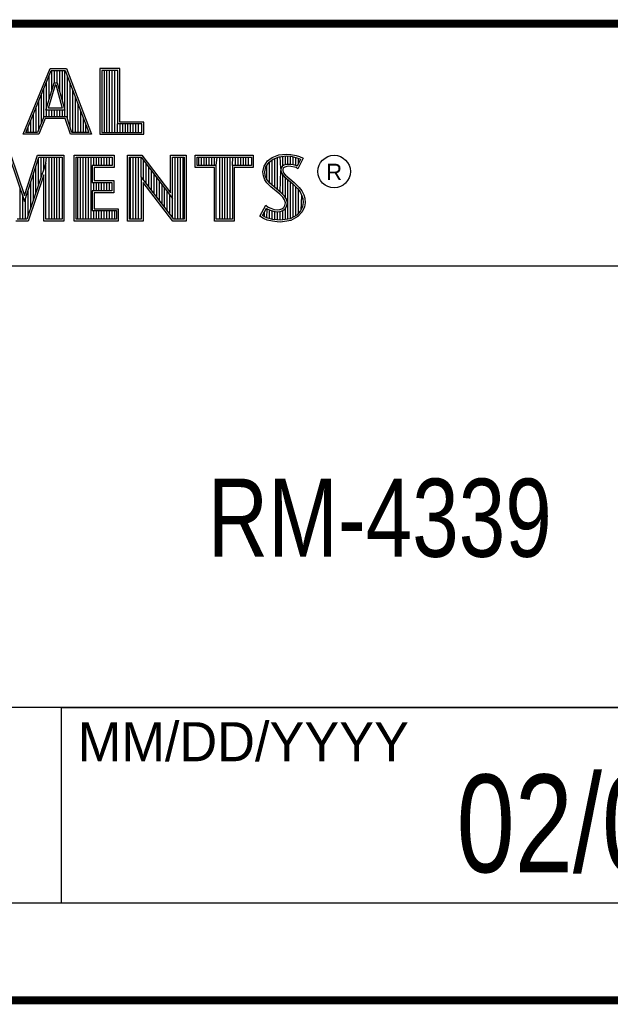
# Model space of a CAD drawing. Header units: inches. Extents: x 0 to 34, y 0 to 22.
# Tile 48 of 78: x 30 to 31.5, y 0.5 to 3. Entities that reach past the tile are written whole.
import ezdxf

# ---------------------------------------------------------------- set-up
doc = ezdxf.new("R2010")
doc.units = ezdxf.units.IN
doc.header["$LTSCALE"] = 1.87
doc.header["$MEASUREMENT"] = 0
doc.layers.get('0').update_dxf_attribs({"linetype": 'CONTINUOUS'})
doc.layers.add('NOTE', color=7, linetype='CONTINUOUS')
doc.styles.get("Standard").update_dxf_attribs({"font": 'txt', "width": 0.8})
doc.styles.add('TEXTSTYLE_2', font='txt')

msp = doc.modelspace()

# ---------------------------------------------------------------- linework, layer by layer
at = {"color": 2, "linetype": 'CONTINUOUS'}
for p, q in [((28.3793, 3.0003), (33.5093, 3.0003)), ((30.0324, 2.7167), (30.1013, 2.8851)), ((30.0397, 2.7216), (30.1045, 2.8802)), ((30.1013, 2.8851), (30.1438, 2.8851)), ((30.1045, 2.8802), (30.1404, 2.8802)), ((30.106, 2.8287), (30.106, 2.8802)), ((30.1127, 2.8486), (30.1127, 2.8802)), ((30.1194, 2.8486), (30.1194, 2.8802)), ((30.1261, 2.8259), (30.1261, 2.8802)), ((30.1328, 2.8013), (30.1328, 2.8802)), ((30.1395, 2.7618), (30.1395, 2.8802)), ((30.1404, 2.8802), (30.2006, 2.7216)), ((30.1438, 2.8851), (30.2077, 2.7167)), ((30.2795, 2.8851), (30.2287, 2.8851)), ((30.2287, 2.8851), (30.2287, 2.7167)), ((30.2747, 2.8802), (30.2336, 2.8802)), ((30.2336, 2.8802), (30.2336, 2.7216)), ((30.2402, 2.7216), (30.2402, 2.8802)), ((30.2469, 2.7216), (30.2469, 2.8802)), ((30.2536, 2.7216), (30.2536, 2.8802)), ((30.2603, 2.7216), (30.2603, 2.8802)), ((30.267, 2.7216), (30.267, 2.8802)), ((30.2747, 2.7432), (30.2747, 2.8802)), ((30.2795, 2.7481), (30.2795, 2.8851)), ((30.0905, 2.7787), (30.1121, 2.8486)), ((30.0925, 2.7618), (30.0925, 2.8509)), ((30.0992, 2.807), (30.0992, 2.8673)), ((30.1121, 2.8486), (30.1199, 2.8486)), ((30.1199, 2.8486), (30.1389, 2.7787)), ((30.1462, 2.7548), (30.1462, 2.8649)), ((30.0858, 2.7618), (30.0858, 2.8345)), ((30.0971, 2.7836), (30.1157, 2.8438)), ((30.1157, 2.8438), (30.1162, 2.8438)), ((30.1162, 2.8438), (30.1325, 2.7836)), ((30.1529, 2.7349), (30.1529, 2.8472)), ((30.1597, 2.7216), (30.1597, 2.8295)), ((30.0724, 2.73), (30.0724, 2.8016)), ((30.0791, 2.7467), (30.0791, 2.818)), ((30.1664, 2.7216), (30.1664, 2.8118)), ((30.0657, 2.7216), (30.0657, 2.7852)), ((30.1389, 2.7787), (30.0905, 2.7787)), ((30.1325, 2.7836), (30.0971, 2.7836)), ((30.0992, 2.7618), (30.0992, 2.7787)), ((30.106, 2.7618), (30.106, 2.7787)), ((30.1127, 2.7618), (30.1127, 2.7787)), ((30.1194, 2.7618), (30.1194, 2.7787)), ((30.1261, 2.7618), (30.1261, 2.7787)), ((30.1328, 2.7618), (30.1328, 2.7787)), ((30.1731, 2.7216), (30.1731, 2.7942)), ((30.1798, 2.7216), (30.1798, 2.7765)), ((30.0523, 2.7216), (30.0523, 2.7524)), ((30.059, 2.7216), (30.059, 2.7688)), ((30.0852, 2.7618), (30.069, 2.7216)), ((30.0885, 2.7569), (30.0723, 2.7167)), ((30.1439, 2.7618), (30.0852, 2.7618)), ((30.1404, 2.7569), (30.0885, 2.7569)), ((30.1539, 2.7167), (30.1404, 2.7569)), ((30.1574, 2.7216), (30.1439, 2.7618)), ((30.1865, 2.7216), (30.1865, 2.7588)), ((30.3412, 2.7481), (30.2795, 2.7481)), ((30.3412, 2.7167), (30.3412, 2.7481)), ((30.0456, 2.7216), (30.0456, 2.7359)), ((30.1932, 2.7216), (30.1932, 2.7411)), ((30.2737, 2.7216), (30.2737, 2.7432)), ((30.3363, 2.7432), (30.2747, 2.7432)), ((30.2805, 2.7216), (30.2805, 2.7432)), ((30.2872, 2.7216), (30.2872, 2.7432)), ((30.2939, 2.7216), (30.2939, 2.7432)), ((30.3006, 2.7216), (30.3006, 2.7432)), ((30.3073, 2.7216), (30.3073, 2.7432)), ((30.314, 2.7216), (30.314, 2.7432)), ((30.3207, 2.7216), (30.3207, 2.7432)), ((30.3274, 2.7216), (30.3274, 2.7432)), ((30.3363, 2.7216), (30.3363, 2.7432)), ((30.0723, 2.7167), (30.0324, 2.7167)), ((30.069, 2.7216), (30.0397, 2.7216)), ((30.2077, 2.7167), (30.1539, 2.7167)), ((30.2006, 2.7216), (30.1574, 2.7216)), ((30.2287, 2.7167), (30.3412, 2.7167)), ((30.2336, 2.7216), (30.3363, 2.7216)), ((29.9975, 2.6584), (30.0362, 2.5443)), ((30.001, 2.6632), (30.0361, 2.5598)), ((30.0361, 2.5598), (30.0693, 2.6632)), ((30.0362, 2.5443), (30.0729, 2.6584)), ((30.0693, 2.6632), (30.1367, 2.6632)), ((30.0721, 2.5879), (30.0721, 2.656)), ((30.0729, 2.6584), (30.1319, 2.6584)), ((30.0788, 2.6077), (30.0788, 2.6584)), ((30.0855, 2.6275), (30.0855, 2.6584)), ((30.0906, 2.6424), (30.0923, 2.6584)), ((30.099, 2.4996), (30.099, 2.6584)), ((30.1057, 2.4996), (30.1057, 2.6584)), ((30.1124, 2.4996), (30.1124, 2.6584)), ((30.1191, 2.4996), (30.1191, 2.6584)), ((30.1258, 2.4996), (30.1258, 2.6584)), ((30.1319, 2.6584), (30.1319, 2.4996)), ((30.1367, 2.6632), (30.1367, 2.4947)), ((30.1633, 2.6632), (30.2653, 2.6632)), ((30.1633, 2.4947), (30.1633, 2.6632)), ((30.1682, 2.6584), (30.2604, 2.6584)), ((30.1682, 2.4996), (30.1682, 2.6584)), ((30.1728, 2.4996), (30.1728, 2.6584)), ((30.1795, 2.4996), (30.1795, 2.6584)), ((30.1862, 2.4996), (30.1862, 2.6584)), ((30.1929, 2.4996), (30.1929, 2.6584)), ((30.1996, 2.4996), (30.1996, 2.6584)), ((30.2064, 2.4996), (30.2064, 2.6584)), ((30.2131, 2.6366), (30.2131, 2.6584)), ((30.2198, 2.6366), (30.2198, 2.6584)), ((30.2265, 2.6366), (30.2265, 2.6584)), ((30.2332, 2.6366), (30.2332, 2.6584)), ((30.2399, 2.6366), (30.2399, 2.6584)), ((30.2466, 2.6366), (30.2466, 2.6584)), ((30.2533, 2.6366), (30.2533, 2.6584)), ((30.2604, 2.6584), (30.2604, 2.6366)), ((30.2653, 2.6632), (30.2653, 2.6318)), ((30.2995, 2.6633), (30.3363, 2.6633)), ((30.2995, 2.4947), (30.2995, 2.6633)), ((30.3044, 2.6584), (30.3339, 2.6584)), ((30.3044, 2.4996), (30.3044, 2.6584)), ((30.307, 2.4996), (30.307, 2.6584)), ((30.3137, 2.4996), (30.3137, 2.6584)), ((30.3204, 2.4996), (30.3204, 2.6584)), ((30.3272, 2.4996), (30.3272, 2.6584)), ((30.3339, 2.6584), (30.4141, 2.5527)), ((30.3343, 2.608), (30.3339, 2.6584)), ((30.3363, 2.6633), (30.4092, 2.5672)), ((30.3406, 2.5998), (30.3406, 2.6496)), ((30.4092, 2.6633), (30.4493, 2.6633)), ((30.4092, 2.5672), (30.4092, 2.6633)), ((30.4141, 2.6584), (30.4444, 2.6584)), ((30.4141, 2.5527), (30.4141, 2.6584)), ((30.4211, 2.4996), (30.4211, 2.6584)), ((30.4278, 2.4996), (30.4278, 2.6584)), ((30.4345, 2.4996), (30.4345, 2.6584)), ((30.4413, 2.4996), (30.4413, 2.6584)), ((30.4444, 2.6584), (30.4444, 2.4996)), ((30.4493, 2.6633), (30.4493, 2.4947)), ((30.4728, 2.6631), (30.6211, 2.6631)), ((30.4728, 2.6317), (30.4728, 2.6631)), ((30.4776, 2.6583), (30.6162, 2.6583)), ((30.4776, 2.6366), (30.4776, 2.6583)), ((30.4815, 2.6366), (30.4815, 2.6583)), ((30.4882, 2.6366), (30.4882, 2.6583)), ((30.495, 2.6366), (30.495, 2.6583)), ((30.5017, 2.6366), (30.5017, 2.6583)), ((30.5084, 2.6366), (30.5084, 2.6583)), ((30.5151, 2.6366), (30.5151, 2.6583)), ((30.5218, 2.6366), (30.5218, 2.6583)), ((30.5263, 2.6366), (30.5285, 2.6583)), ((30.5352, 2.4996), (30.5352, 2.6583)), ((30.5419, 2.4996), (30.5419, 2.6583)), ((30.5486, 2.4996), (30.5486, 2.6583)), ((30.5554, 2.4996), (30.5554, 2.6583)), ((30.5621, 2.4996), (30.5621, 2.6583)), ((30.5676, 2.6366), (30.5688, 2.6583)), ((30.5755, 2.6366), (30.5755, 2.6583)), ((30.5822, 2.6366), (30.5822, 2.6583)), ((30.5889, 2.6366), (30.5889, 2.6583)), ((30.5956, 2.6366), (30.5956, 2.6583)), ((30.6023, 2.6366), (30.6023, 2.6583)), ((30.609, 2.6366), (30.609, 2.6583)), ((30.6162, 2.6583), (30.6162, 2.6366)), ((30.6211, 2.6631), (30.6211, 2.6317)), ((30.6487, 2.6355), (30.6577, 2.6488)), ((30.6577, 2.6488), (30.6695, 2.6575)), ((30.6612, 2.6454), (30.6719, 2.6532)), ((30.6627, 2.5927), (30.6627, 2.6465)), ((30.6695, 2.6575), (30.6863, 2.6642)), ((30.6695, 2.586), (30.6695, 2.6514)), ((30.6719, 2.6532), (30.6875, 2.6594)), ((30.6762, 2.5804), (30.6762, 2.6549)), ((30.6829, 2.5748), (30.6829, 2.6576)), ((30.6863, 2.6642), (30.7049, 2.6662)), ((30.6875, 2.6594), (30.705, 2.6613)), ((30.6917, 2.629), (30.6896, 2.6596)), ((30.6963, 2.635), (30.6963, 2.6604)), ((30.703, 2.6384), (30.703, 2.6611)), ((30.7049, 2.6662), (30.7173, 2.6653)), ((30.705, 2.6613), (30.7166, 2.6605)), ((30.7097, 2.6396), (30.7097, 2.661)), ((30.7164, 2.6396), (30.7164, 2.6605)), ((30.7166, 2.6605), (30.7296, 2.6577)), ((30.7173, 2.6653), (30.7309, 2.6624)), ((30.7231, 2.6385), (30.7231, 2.6591)), ((30.7296, 2.6577), (30.7375, 2.655)), ((30.7299, 2.6368), (30.7299, 2.6576)), ((30.7309, 2.6624), (30.7393, 2.6595)), ((30.742, 2.6529), (30.7333, 2.6355)), ((30.7486, 2.6552), (30.7353, 2.6286)), ((30.7366, 2.642), (30.7366, 2.6553)), ((30.7375, 2.655), (30.742, 2.6529)), ((30.7393, 2.6595), (30.7486, 2.6552)), ((30.0906, 2.6424), (30.0422, 2.4996)), ((30.0654, 2.568), (30.0654, 2.6351)), ((30.0906, 2.4996), (30.0906, 2.6424)), ((30.2604, 2.6366), (30.209, 2.6366)), ((30.209, 2.6366), (30.209, 2.5936)), ((30.2653, 2.6318), (30.2138, 2.6318)), ((30.2138, 2.6318), (30.2138, 2.5985)), ((30.3473, 2.5911), (30.3473, 2.6408)), ((30.354, 2.5824), (30.354, 2.6319)), ((30.3607, 2.5737), (30.3607, 2.6231)), ((30.5214, 2.6317), (30.4728, 2.6317)), ((30.5263, 2.6366), (30.4776, 2.6366)), ((30.5214, 2.4947), (30.5214, 2.6317)), ((30.5263, 2.4996), (30.5263, 2.6366)), ((30.6162, 2.6366), (30.5676, 2.6366)), ((30.5676, 2.6366), (30.5676, 2.4996)), ((30.6211, 2.6317), (30.5724, 2.6317)), ((30.5724, 2.6317), (30.5724, 2.4947)), ((30.6458, 2.621), (30.6487, 2.6355)), ((30.6469, 2.61), (30.6458, 2.621)), ((30.6507, 2.6208), (30.6533, 2.6336)), ((30.6517, 2.6112), (30.6507, 2.6208)), ((30.6533, 2.6336), (30.6612, 2.6454)), ((30.656, 2.5999), (30.656, 2.6377)), ((30.6896, 2.5692), (30.6912, 2.6242)), ((30.6917, 2.629), (30.6912, 2.6242)), ((30.6912, 2.6242), (30.6928, 2.6171)), ((30.6949, 2.634), (30.6917, 2.629)), ((30.6995, 2.6373), (30.6949, 2.634)), ((30.6965, 2.6274), (30.6962, 2.6245)), ((30.6962, 2.6245), (30.6973, 2.6193)), ((30.6985, 2.6306), (30.6965, 2.6274)), ((30.7017, 2.6329), (30.6985, 2.6306)), ((30.7056, 2.6392), (30.6995, 2.6373)), ((30.7066, 2.6344), (30.7017, 2.6329)), ((30.7117, 2.6398), (30.7056, 2.6392)), ((30.7118, 2.6349), (30.7066, 2.6344)), ((30.7179, 2.6395), (30.7117, 2.6398)), ((30.7173, 2.6346), (30.7118, 2.6349)), ((30.726, 2.6329), (30.7173, 2.6346)), ((30.7272, 2.6376), (30.7179, 2.6395)), ((30.7306, 2.6315), (30.726, 2.6329)), ((30.7327, 2.6359), (30.7272, 2.6376)), ((30.7353, 2.6286), (30.7306, 2.6315)), ((30.7333, 2.6355), (30.7327, 2.6359)), ((30.0857, 2.6128), (30.0457, 2.4947)), ((30.0587, 2.5482), (30.0587, 2.6142)), ((30.0857, 2.4947), (30.0857, 2.6128)), ((30.2138, 2.5985), (30.2644, 2.5985)), ((30.2644, 2.5985), (30.2644, 2.5669)), ((30.4177, 2.4996), (30.3343, 2.608)), ((30.3343, 2.608), (30.3343, 2.4996)), ((30.3674, 2.5649), (30.3674, 2.6142)), ((30.3741, 2.5562), (30.3741, 2.6054)), ((30.3809, 2.5475), (30.3809, 2.5966)), ((30.6507, 2.6002), (30.6469, 2.61)), ((30.6559, 2.5927), (30.6507, 2.6002)), ((30.6551, 2.6025), (30.6517, 2.6112)), ((30.6597, 2.5958), (30.6551, 2.6025)), ((30.6637, 2.5918), (30.6597, 2.5958)), ((30.6928, 2.6171), (30.6999, 2.6083)), ((30.6963, 2.563), (30.6963, 2.6128)), ((30.6973, 2.6193), (30.7034, 2.6118)), ((30.6999, 2.6083), (30.7224, 2.5896)), ((30.703, 2.5548), (30.703, 2.6058)), ((30.7034, 2.6118), (30.7257, 2.5932)), ((30.7097, 2.4997), (30.7097, 2.6002)), ((30.0251, 2.4996), (30.0251, 2.5769)), ((30.0453, 2.5086), (30.0453, 2.5724)), ((30.052, 2.5284), (30.052, 2.5933)), ((30.209, 2.5936), (30.2595, 2.5936)), ((30.2595, 2.5718), (30.209, 2.5718)), ((30.209, 2.5718), (30.209, 2.5214)), ((30.2131, 2.5718), (30.2131, 2.5936)), ((30.2198, 2.5718), (30.2198, 2.5936)), ((30.2265, 2.5718), (30.2265, 2.5936)), ((30.2332, 2.5718), (30.2332, 2.5936)), ((30.2399, 2.5718), (30.2399, 2.5936)), ((30.2466, 2.5718), (30.2466, 2.5936)), ((30.2533, 2.5718), (30.2533, 2.5936)), ((30.2595, 2.5936), (30.2595, 2.5718)), ((30.4153, 2.4947), (30.3392, 2.5937)), ((30.3392, 2.5937), (30.3392, 2.4947)), ((30.3876, 2.5388), (30.3876, 2.5877)), ((30.3943, 2.5301), (30.3943, 2.5789)), ((30.6661, 2.5825), (30.6559, 2.5927)), ((30.6694, 2.5861), (30.6637, 2.5918)), ((30.6892, 2.5631), (30.6661, 2.5825)), ((30.6925, 2.5667), (30.6694, 2.5861)), ((30.7164, 2.5006), (30.7164, 2.5946)), ((30.7224, 2.5896), (30.7283, 2.5837)), ((30.7231, 2.5049), (30.7231, 2.5889)), ((30.7257, 2.5932), (30.7318, 2.5872)), ((30.7283, 2.5837), (30.7342, 2.5776)), ((30.7299, 2.5074), (30.7299, 2.5821)), ((30.7318, 2.5872), (30.7379, 2.5808)), ((30.7342, 2.5776), (30.7407, 2.5692)), ((30.7366, 2.5148), (30.7366, 2.5745)), ((30.7379, 2.5808), (30.7448, 2.5718)), ((30.7448, 2.5718), (30.7501, 2.5614)), ((30.0318, 2.4996), (30.0318, 2.5572)), ((30.0386, 2.4996), (30.0386, 2.5515)), ((30.2644, 2.5669), (30.2138, 2.5669)), ((30.2138, 2.5669), (30.2138, 2.5263)), ((30.401, 2.5213), (30.401, 2.57)), ((30.4077, 2.5126), (30.4077, 2.5612)), ((30.4144, 2.5039), (30.4144, 2.5523)), ((30.6968, 2.5556), (30.6892, 2.5631)), ((30.7006, 2.5587), (30.6925, 2.5667)), ((30.7011, 2.5487), (30.6968, 2.5556)), ((30.7056, 2.5506), (30.7006, 2.5587)), ((30.7031, 2.5414), (30.7011, 2.5487)), ((30.7081, 2.5416), (30.7056, 2.5506)), ((30.7407, 2.5692), (30.7455, 2.5596)), ((30.7433, 2.5222), (30.7455, 2.5596)), ((30.7455, 2.5596), (30.7478, 2.5521)), ((30.7478, 2.5521), (30.7486, 2.5419)), ((30.7501, 2.5614), (30.7527, 2.553)), ((30.7527, 2.553), (30.7535, 2.5417)), ((30.209, 2.5214), (30.271, 2.5214)), ((30.2131, 2.4996), (30.2131, 2.5214)), ((30.2138, 2.5263), (30.2759, 2.5263)), ((30.2198, 2.4996), (30.2198, 2.5214)), ((30.2265, 2.4996), (30.2265, 2.5214)), ((30.2332, 2.4996), (30.2332, 2.5214)), ((30.2399, 2.4996), (30.2399, 2.5214)), ((30.2466, 2.4996), (30.2466, 2.5214)), ((30.2533, 2.4996), (30.2533, 2.5214)), ((30.26, 2.4996), (30.26, 2.5214)), ((30.2668, 2.4996), (30.2668, 2.5214)), ((30.271, 2.5214), (30.271, 2.4996)), ((30.2759, 2.5263), (30.2759, 2.4947)), ((30.638, 2.5073), (30.653, 2.535)), ((30.6444, 2.5088), (30.6547, 2.5278)), ((30.653, 2.535), (30.6594, 2.5304)), ((30.6547, 2.5278), (30.6569, 2.5262)), ((30.656, 2.5023), (30.6569, 2.5262)), ((30.6569, 2.5262), (30.6639, 2.5227)), ((30.6594, 2.5304), (30.6658, 2.5272)), ((30.6627, 2.5008), (30.6627, 2.5231)), ((30.6639, 2.5227), (30.6731, 2.5196)), ((30.6658, 2.5272), (30.6742, 2.5243)), ((30.6695, 2.4993), (30.6695, 2.5208)), ((30.6742, 2.5243), (30.6817, 2.5235)), ((30.6817, 2.5235), (30.6887, 2.524)), ((30.6887, 2.524), (30.6939, 2.5261)), ((30.6898, 2.5192), (30.6962, 2.5217)), ((30.6939, 2.5261), (30.6988, 2.5295)), ((30.6962, 2.5217), (30.7024, 2.5261)), ((30.6963, 2.4979), (30.6963, 2.5218)), ((30.6988, 2.5295), (30.7017, 2.5342)), ((30.7017, 2.5342), (30.7031, 2.5414)), ((30.7024, 2.5261), (30.7063, 2.5323)), ((30.703, 2.4988), (30.703, 2.5266)), ((30.7063, 2.5323), (30.7081, 2.5416)), ((30.7421, 2.521), (30.7322, 2.51)), ((30.7471, 2.5321), (30.7421, 2.521)), ((30.7518, 2.5307), (30.7463, 2.5183)), ((30.7486, 2.5419), (30.7471, 2.5321)), ((30.7535, 2.5417), (30.7518, 2.5307)), ((30.0422, 2.4996), (30.0169, 2.4996)), ((30.1319, 2.4996), (30.0906, 2.4996)), ((30.271, 2.4996), (30.1682, 2.4996)), ((30.3343, 2.4996), (30.3044, 2.4996)), ((30.4444, 2.4996), (30.4177, 2.4996)), ((30.5676, 2.4996), (30.5263, 2.4996)), ((30.6475, 2.5009), (30.638, 2.5073)), ((30.6498, 2.5052), (30.6444, 2.5088)), ((30.6568, 2.4971), (30.6475, 2.5009)), ((30.6493, 2.5054), (30.6493, 2.518)), ((30.6582, 2.5018), (30.6498, 2.5052)), ((30.6704, 2.4942), (30.6568, 2.4971)), ((30.6713, 2.499), (30.6582, 2.5018)), ((30.6824, 2.4974), (30.6713, 2.499)), ((30.6731, 2.5196), (30.6816, 2.5186)), ((30.6762, 2.4983), (30.6762, 2.5192)), ((30.6816, 2.5186), (30.6898, 2.5192)), ((30.6902, 2.4971), (30.6824, 2.4974)), ((30.6829, 2.4973), (30.6829, 2.5184)), ((30.6896, 2.497), (30.6896, 2.5192)), ((30.7152, 2.5004), (30.6902, 2.4971)), ((30.7167, 2.4957), (30.6904, 2.4922)), ((30.7322, 2.51), (30.7152, 2.5004)), ((30.7353, 2.5061), (30.7167, 2.4957)), ((30.7463, 2.5183), (30.7353, 2.5061)), ((30.0457, 2.4947), (30.0135, 2.4947)), ((30.1367, 2.4947), (30.0857, 2.4947)), ((30.2759, 2.4947), (30.1633, 2.4947)), ((30.3392, 2.4947), (30.2995, 2.4947)), ((30.4493, 2.4947), (30.4153, 2.4947)), ((30.5724, 2.4947), (30.5214, 2.4947)), ((30.682, 2.4925), (30.6704, 2.4942)), ((30.6904, 2.4922), (30.682, 2.4925)), ((28.7231, 2.38), (33.5, 2.38)), ((28.3793, 1.2503), (33.5093, 1.2503)), ((30.13, 1.2499), (33.49, 1.2499)), ((30.13, 1.2499), (30.13, 0.7499)), ((28.38, 0.75), (33.5, 0.75)), ((30.13, 0.7499), (33.49, 0.7499))]:
    msp.add_line(p, q, dxfattribs=at)
at = {"color": 7, "linetype": 'CONTINUOUS', "const_width": 0.02}
for points in [[(25.58, 3), (33.5, 3)], [(0.5, 0.5), (33.5, 0.5)]]:
    msp.add_lwpolyline(points, dxfattribs=at)
at = {"color": 2, "linetype": 'CONTINUOUS'}
msp.add_circle((30.8277, 2.6214), 0.0416, dxfattribs=at)

# ---------------------------------------------------------------- texts
at = {"color": 2, "linetype": 'CONTINUOUS', "attachment_point": 1, "line_spacing_factor": 0.9, "style": 'TEXTSTYLE_2'}
for s, insert, char_height, width in [('R', (30.8076, 2.6413), 0.042, 0.041979), ('MM/DD/YYYY', (30.1721, 1.2121), 0.1, 1)]:
    msp.add_mtext(s, dxfattribs=dict(at, insert=insert, char_height=char_height, width=width))
at = {"layer": 'NOTE', "color": 7, "linetype": 'CONTINUOUS', "attachment_point": 2, "line_spacing_factor": 0.9}
for s, insert, char_height, width in [('RM-4339', (30.9443, 1.8353), 0.2, 1.12), ('02/02/2015', (31.81, 1.078), 0.25, 2)]:
    msp.add_mtext(s, dxfattribs=dict(at, insert=insert, char_height=char_height, width=width))

doc.saveas('drawing.dxf')
